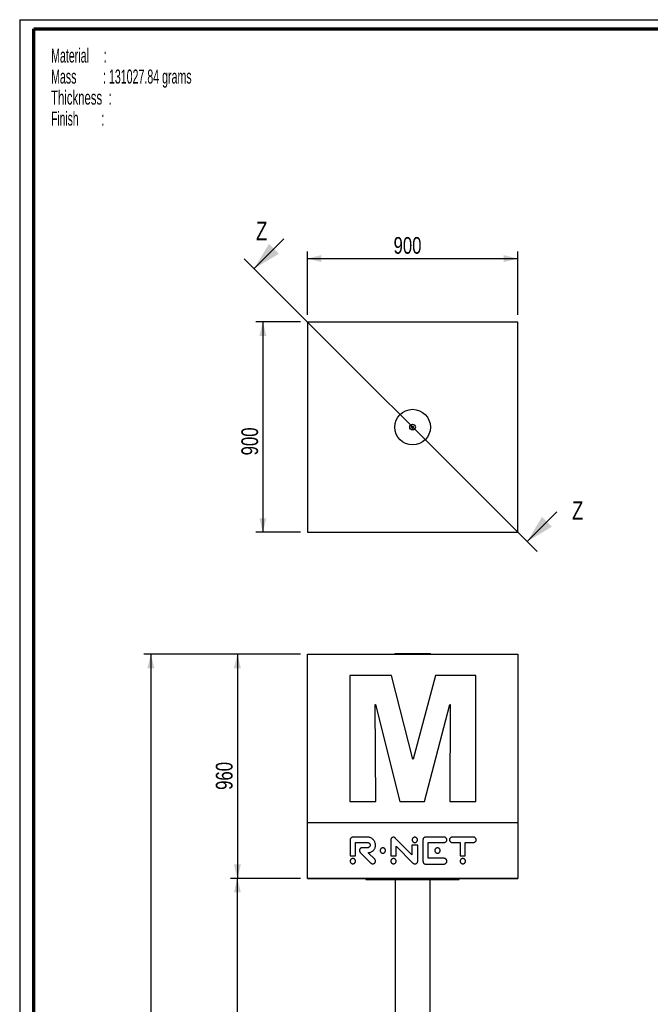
# Model space of a CAD drawing. Header units: millimetres. Extents: x 7 to 203, y 7 to 289.
# Tile 4 of 7: x 7 to 97, y 148 to 289. Entities that reach past the tile are written whole.
import ezdxf

# ---------------------------------------------------------------- set-up
doc = ezdxf.new("R2010")
doc.units = ezdxf.units.MM
doc.header["$PDSIZE"] = -1
for name, color, linetype in [('FORMAT', 7, 'Continuous'), ('LAYER2', 7, 'Continuous'), ('LOGO', 7, 'Continuous')]:
    doc.layers.add(name, color=color, linetype=linetype)
doc.styles.add('SLDTEXTSTYLE1', font='TXT', dxfattribs={"width": 0.75})
doc.styles.add('SLDTEXTSTYLE5', font='TXT', dxfattribs={"width": 0.5675})
doc.styles.add('SLDTEXTSTYLE6', font='TXT', dxfattribs={"width": 0.5665})
doc.styles.add('SLDTEXTSTYLE7', font='TXT', dxfattribs={"width": 0.605})
doc.styles.add('SLDTEXTSTYLE8', font='TXT', dxfattribs={"width": 0.549})
doc.dimstyles.new('SLDDIMSTYLE0', dxfattribs={"dimtxt": 2.38125, "dimasz": 2, "dimexe": 0, "dimexo": 0.0625, "dimgap": 0.595313, "dimtad": 1, "dimlfac": 30, "dimrnd": 1e-09, "dimzin": 12, "dimdsep": 46, "dimtxsty": 'SLDTEXTSTYLE1', "dimsah": 1, "dimcen": 0.09, "dimadec": 0, "dimazin": 3, "dimtfac": 1, "dimtofl": 0, "dimtmove": 0, "dimatfit": 3, "dimfxl": 1, "dimfrac": 2, "dimtolj": 1, "dimtzin": 12, "dimarcsym": 0})
doc.dimstyles.new('SLDDIMSTYLE1', dxfattribs={"dimtxt": 2.38125, "dimasz": 2, "dimexe": 0, "dimexo": 0.0625, "dimgap": 0.595313, "dimtad": 1, "dimdec": 0, "dimlfac": 30, "dimrnd": 1e-09, "dimzin": 12, "dimdsep": 46, "dimtxsty": 'SLDTEXTSTYLE1', "dimsah": 1, "dimcen": 0.09, "dimadec": 0, "dimazin": 3, "dimtfac": 1, "dimtdec": 0, "dimtofl": 0, "dimtmove": 0, "dimatfit": 3, "dimfxl": 1, "dimfrac": 2, "dimtolj": 1, "dimtzin": 12, "dimarcsym": 0})
doc.dimstyles.new('SLDDIMSTYLE3', dxfattribs={"dimtxt": 2.38125, "dimasz": 2, "dimexe": 0, "dimexo": 0.0625, "dimgap": 0.595313, "dimtad": 1, "dimdec": 0, "dimlfac": 30, "dimrnd": 1e-09, "dimzin": 12, "dimdsep": 46, "dimtxsty": 'SLDTEXTSTYLE1', "dimsah": 1, "dimcen": 0.09, "dimadec": 0, "dimazin": 3, "dimtfac": 1, "dimtofl": 0, "dimtmove": 0, "dimatfit": 3, "dimfxl": 1, "dimfrac": 2, "dimtolj": 1, "dimtzin": 12, "dimarcsym": 0})

# ---------------------------------------------------------------- blocks, each defined once
blk = doc.blocks.new('SW_NOTE_0')
at = {"layer": 'FORMAT', "color": 0, "char_height": 2, "attachment_point": 1}
for s, insert, style in [('Material     :', (0, 2.58), 'SLDTEXTSTYLE5'), ('Mass         : 131027.84 grams', (0, -0.42), 'SLDTEXTSTYLE6'), ('Thickness  :', (0, -3.42), 'SLDTEXTSTYLE7'), ('Finish        :', (0, -6.42), 'SLDTEXTSTYLE8')]:
    blk.add_mtext(s, dxfattribs=dict(at, insert=insert, style=style))
blk = doc.blocks.new('_D')
at = {"layer": 'LOGO'}
for p, q in [((46.9, 166.44), (36.9, 166.44)), ((37.9, 49.77), (37.9, 166.44)), ((48.9, 49.77), (36.9, 49.77))]:
    blk.add_line(p, q, dxfattribs=at)
for points in [[(37.9, 166.44), (37.4, 164.44), (38.4, 164.44)], [(37.9, 49.77), (38.4, 51.77), (37.4, 51.77)]]:
    blk.add_solid(points, dxfattribs=at)
at = {"layer": 'LOGO', "insert": (34.83, 106.14), "char_height": 2.381, "attachment_point": 1, "rotation": 90, "style": 'SLDTEXTSTYLE1'}
blk.add_mtext('3500', dxfattribs=at)
blk = doc.blocks.new('_D_1')
at = {"layer": 'LOGO'}
for p, q in [((46.9, 198.44), (24.56, 198.44)), ((25.56, 198.44), (25.56, 49.77)), ((48.9, 49.77), (24.56, 49.77))]:
    blk.add_line(p, q, dxfattribs=at)
for points in [[(25.56, 198.44), (25.06, 196.44), (26.06, 196.44)], [(25.56, 49.77), (26.06, 51.77), (25.06, 51.77)]]:
    blk.add_solid(points, dxfattribs=at)
at = {"layer": 'LOGO', "insert": (22.49, 108.6), "char_height": 2.381, "attachment_point": 1, "rotation": 90, "style": 'SLDTEXTSTYLE1'}
blk.add_mtext('4460', dxfattribs=at)
blk = doc.blocks.new('_D_3')
at = {"layer": 'LOGO'}
for p, q in [((46.89, 198.44), (36.9, 198.44)), ((37.9, 198.44), (37.9, 166.44)), ((46.9, 166.44), (36.9, 166.44))]:
    blk.add_line(p, q, dxfattribs=at)
for points in [[(37.9, 198.44), (37.4, 196.44), (38.4, 196.44)], [(37.9, 166.44), (38.4, 168.44), (37.4, 168.44)]]:
    blk.add_solid(points, dxfattribs=at)
at = {"layer": 'LOGO', "insert": (34.83, 179.08), "char_height": 2.381, "attachment_point": 1, "rotation": 90, "style": 'SLDTEXTSTYLE1'}
blk.add_mtext('960', dxfattribs=at)
blk = doc.blocks.new('_D_4')
at = {"layer": 'LOGO'}
for p, q in [((46.89, 245.87), (40.54, 245.87)), ((41.54, 245.87), (41.54, 215.86)), ((46.89, 215.86), (40.54, 215.86))]:
    blk.add_line(p, q, dxfattribs=at)
for points in [[(41.54, 245.87), (41.04, 243.87), (42.04, 243.87)], [(41.54, 215.86), (42.04, 217.86), (41.04, 217.86)]]:
    blk.add_solid(points, dxfattribs=at)
at = {"layer": 'LOGO', "insert": (38.47, 226.83), "char_height": 2.381, "attachment_point": 1, "rotation": 90, "style": 'SLDTEXTSTYLE1'}
blk.add_mtext('900', dxfattribs=at)
blk = doc.blocks.new('_D_5')
at = {"layer": 'LOGO'}
for p, q in [((47.89, 246.87), (47.89, 255.92)), ((77.9, 246.87), (77.9, 255.92)), ((47.89, 254.92), (77.9, 254.92))]:
    blk.add_line(p, q, dxfattribs=at)
for points in [[(47.89, 254.92), (49.89, 254.42), (49.89, 255.42)], [(77.9, 254.92), (75.9, 255.42), (75.9, 254.42)]]:
    blk.add_solid(points, dxfattribs=at)
at = {"layer": 'LOGO', "insert": (60.18, 257.99), "char_height": 2.381, "attachment_point": 1, "style": 'SLDTEXTSTYLE1'}
blk.add_mtext('900', dxfattribs=at)

msp = doc.modelspace()

# ---------------------------------------------------------------- linework, layer by layer
at = {"color": 7, "linetype": 'Continuous', "lineweight": 18}
for p, q in [((44.51998, 257.7232), (40.27734, 253.48056)), ((38.86313, 254.89477), (80.6479, 213.11)), ((83.47633, 218.76685), (79.23369, 214.52421))]:
    msp.add_line(p, q, dxfattribs=at)
at = {"color": 7, "linetype": 'Continuous', "lineweight": 25}
for p, q in [((77.89567, 245.86222), (47.89567, 245.86222)), ((47.89567, 245.86222), (47.89567, 215.86222)), ((77.89567, 215.86222), (77.89567, 245.86222)), ((62.89567, 231.01618), (62.76234, 230.9392)), ((62.76234, 230.9392), (62.76234, 230.78524)), ((62.76234, 230.78524), (62.89567, 230.70826)), ((63.02901, 230.9392), (62.89567, 231.01618)), ((62.89567, 230.70826), (63.02901, 230.78524)), ((63.02901, 230.78524), (63.02901, 230.9392)), ((47.89567, 215.86222), (77.89567, 215.86222)), ((47.89567, 198.44289), (77.89567, 198.44289)), ((47.89567, 198.44289), (47.89567, 198.43955)), ((47.89901, 198.43622), (47.89567, 198.43955)), ((47.89567, 198.43955), (77.89567, 198.43955)), ((47.89901, 198.43622), (77.89234, 198.43622)), ((47.89901, 174.40716), (47.89901, 198.43622)), ((60.35567, 198.55955), (60.35567, 198.45955)), ((60.35567, 198.55955), (62.89567, 198.55955)), ((60.35567, 198.45955), (62.89567, 198.45955)), ((60.39567, 198.45955), (60.39567, 198.44289)), ((62.89567, 198.55955), (65.43567, 198.55955)), ((62.89567, 198.45955), (65.43567, 198.45955)), ((65.39567, 198.44289), (65.39567, 198.45955)), ((65.43567, 198.45955), (65.43567, 198.55955)), ((77.89234, 198.43622), (77.89567, 198.43955)), ((77.89234, 198.43622), (77.89234, 174.40716)), ((77.89567, 198.44289), (77.89567, 198.43955)), ((47.89567, 177.42693), (47.89567, 195.41978)), ((47.89901, 195.41978), (47.89567, 195.41978)), ((59.90432, 195.41978), (53.93523, 195.41978)), ((53.93523, 195.41978), (53.93523, 177.42693)), ((62.93497, 183.46649), (59.90432, 195.41978)), ((66.15024, 195.41978), (62.97632, 183.46649)), ((71.92807, 195.41978), (66.15024, 195.41978)), ((71.92807, 177.42693), (71.92807, 195.41978)), ((77.89234, 195.41978), (77.89567, 195.41978)), ((77.89567, 195.41978), (77.89567, 177.42693)), ((57.54932, 191.26758), (57.59015, 191.26758)), ((57.63125, 177.42693), (57.54932, 191.26758)), ((57.59015, 191.26758), (61.07172, 177.42693)), ((64.57381, 177.42693), (68.21847, 191.26758)), ((68.25951, 191.26758), (68.19814, 177.42693)), ((68.21847, 191.26758), (68.25951, 191.26758)), ((62.97632, 183.46649), (62.93497, 183.46649)), ((47.89901, 177.42693), (47.89567, 177.42693)), ((53.93523, 177.42693), (57.63125, 177.42693)), ((61.07172, 177.42693), (64.57381, 177.42693)), ((68.19814, 177.42693), (71.92807, 177.42693)), ((77.89234, 177.42693), (77.89567, 177.42693)), ((47.89734, 166.44122), (47.89734, 174.40716)), ((47.89734, 174.40716), (77.89401, 174.40716)), ((77.89401, 174.40716), (77.89401, 166.44122)), ((47.89734, 172.33106), (47.89567, 172.33106)), ((47.89734, 171.95365), (47.89567, 171.95365)), ((47.89734, 171.57612), (47.89567, 171.57612)), ((47.89567, 169.68875), (47.89567, 171.57612)), ((53.99814, 171.94357), (53.99814, 169.68875)), ((56.46065, 172.33106), (54.36793, 172.33106)), ((54.75309, 171.57612), (56.46065, 171.57612)), ((54.75309, 169.68875), (54.75309, 171.57612)), ((59.78605, 171.94357), (59.78605, 169.68875)), ((62.80583, 169.81802), (60.42607, 172.21249)), ((64.37863, 171.94357), (64.37863, 168.90008)), ((67.39951, 172.33106), (64.73638, 172.33106)), ((65.13357, 171.57612), (67.39951, 171.57612)), ((65.13357, 169.31128), (65.13357, 171.57612)), ((71.58501, 172.33106), (68.54078, 172.33106)), ((68.54078, 171.57612), (69.66324, 171.57612)), ((69.66324, 171.57612), (69.66324, 169.68875)), ((70.41818, 171.57612), (71.58501, 171.57612)), ((70.41818, 169.68875), (70.41818, 171.57612)), ((77.89401, 172.33106), (77.89567, 172.33106)), ((77.89401, 171.94357), (77.89567, 171.94357)), ((77.89567, 171.94357), (77.89567, 169.68875)), ((55.43068, 170.15734), (56.95243, 168.63301)), ((56.46065, 170.82117), (55.69941, 170.82117)), ((57.49087, 169.16912), (56.549, 170.11101)), ((60.54099, 171.02508), (62.93995, 168.63166)), ((60.54099, 169.68875), (60.54099, 171.02508)), ((62.80583, 171.19864), (62.80583, 169.81802)), ((63.62368, 171.19864), (62.80583, 171.19864)), ((63.62368, 168.90008), (63.62368, 171.19864)), ((47.89734, 169.68875), (47.89567, 169.68875)), ((47.89567, 169.31128), (47.89567, 169.68875)), ((47.89734, 169.31128), (47.89567, 169.31128)), ((47.89734, 168.90008), (47.89567, 168.90008)), ((53.99814, 169.68875), (54.75309, 169.68875)), ((59.78605, 169.68875), (60.54099, 169.68875)), ((67.39951, 169.31128), (65.13357, 169.31128)), ((69.66324, 169.68875), (70.41818, 169.68875)), ((77.89401, 169.68875), (77.89567, 169.68875)), ((77.89401, 168.90008), (77.89567, 168.90008)), ((77.89567, 169.68875), (77.89567, 169.28591)), ((47.89734, 168.49343), (47.89567, 168.49343)), ((64.73638, 168.49343), (67.39951, 168.49343)), ((77.89401, 168.51954), (77.89567, 168.51954)), ((77.89401, 168.49343), (77.89567, 168.49343)), ((47.89734, 166.44122), (47.89567, 166.43955)), ((47.89567, 166.43955), (77.89567, 166.43955)), ((77.89401, 166.44122), (47.89734, 166.44122)), ((56.22901, 166.43955), (56.22901, 166.30622)), ((56.22901, 166.30622), (62.89567, 166.30622)), ((60.39567, 166.30622), (60.39567, 45.07289)), ((62.89567, 166.30622), (69.56234, 166.30622)), ((65.39567, 89.10212), (65.39567, 166.30622)), ((69.56234, 166.30622), (69.56234, 166.43955)), ((77.89401, 166.44122), (77.89567, 166.43955))]:
    msp.add_line(p, q, dxfattribs=at)
for radius in [2.54, 0.40833, 0.4]:
    msp.add_circle((62.89567, 230.86222), radius, dxfattribs=at)
for points, knots in [([(54.36793, 172.33106), (54.33009, 172.32768), (54.25588, 172.32106), (54.15644, 172.26859), (54.08283, 172.19798), (54.03371, 172.11724), (54.00382, 172.03332), (54.00005, 171.9738), (53.99814, 171.94357)], [0, 0, 0, 0, 0.190379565, 0.373258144, 0.555101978, 0.69986066, 0.847594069, 1, 1, 1, 1]), ([(57.60213, 171.18636), (57.59855, 171.25572), (57.59149, 171.39257), (57.53513, 171.58919), (57.44926, 171.76992), (57.33405, 171.93154), (57.19449, 172.06995), (57.03405, 172.18259), (56.85624, 172.26602), (56.66309, 172.32074), (56.52875, 172.32759), (56.46065, 172.33106)], [0, 0, 0, 0, 0.115886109, 0.228607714, 0.339453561, 0.449326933, 0.558890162, 0.666771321, 0.775580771, 0.886227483, 1, 1, 1, 1]), ([(56.46065, 171.57612), (56.49875, 171.5729), (56.57359, 171.56658), (56.67502, 171.5169), (56.75165, 171.44903), (56.80342, 171.37033), (56.83516, 171.28758), (56.83914, 171.22847), (56.84116, 171.1984)], [0, 0, 0, 0, 0.1916260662, 0.3763314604, 0.5585600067, 0.7023360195, 0.8485338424, 1, 1, 1, 1]), ([(60.16156, 172.32406), (60.12358, 172.3208), (60.04912, 172.31442), (59.94861, 172.26392), (59.87333, 172.19521), (59.82276, 172.11592), (59.79189, 172.03286), (59.78802, 171.97368), (59.78605, 171.94357)], [0, 0, 0, 0, 0.191396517, 0.375329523, 0.55717578, 0.701181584, 0.847966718, 1, 1, 1, 1]), ([(60.42607, 172.21249), (60.40584, 172.23058), (60.36543, 172.26671), (60.29704, 172.30081), (60.22832, 172.32072), (60.18411, 172.32293), (60.16156, 172.32406)], [0, 0, 0, 0, 0.275639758, 0.550318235, 0.770569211, 1, 1, 1, 1]), ([(63.59481, 171.94357), (63.59219, 171.97771), (63.58705, 172.04484), (63.54648, 172.13742), (63.48643, 172.2156), (63.40815, 172.27603), (63.3156, 172.31513), (63.21428, 172.3286), (63.11294, 172.31512), (63.02027, 172.27604), (62.94189, 172.21561), (62.88176, 172.13743), (62.84112, 172.04485), (62.83597, 171.97771), (62.83335, 171.94357)], [0, 0, 0, 0, 0.085608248, 0.168334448, 0.249920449, 0.33150645, 0.414232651, 0.499840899, 0.585550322, 0.668365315, 0.750018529, 0.831645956, 0.914389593, 1, 1, 1, 1]), ([(62.83335, 171.94357), (62.83597, 171.90944), (62.84111, 171.84233), (62.88175, 171.74981), (62.9419, 171.67175), (63.02029, 171.61145), (63.11295, 171.57248), (63.21428, 171.55906), (63.31558, 171.57248), (63.40813, 171.61146), (63.48642, 171.67176), (63.54649, 171.74983), (63.58706, 171.84234), (63.59219, 171.90944), (63.59481, 171.94357)], [0, 0, 0, 0, 0.085642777, 0.16836409, 0.249953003, 0.331583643, 0.414409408, 0.50015926, 0.585807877, 0.668544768, 0.750108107, 0.83165553, 0.914359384, 1, 1, 1, 1]), ([(64.73638, 172.33106), (64.69888, 172.32774), (64.6258, 172.32129), (64.52836, 172.26863), (64.44822, 172.18746), (64.3901, 172.07598), (64.38251, 171.98843), (64.37863, 171.94357)], [0, 0, 0, 0, 0.191269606, 0.372685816, 0.55306778, 0.771028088, 1, 1, 1, 1]), ([(67.7803, 171.95396), (67.77704, 171.99201), (67.77063, 172.06667), (67.72008, 172.1675), (67.65134, 172.24316), (67.57199, 172.29405), (67.48887, 172.32516), (67.42964, 172.32907), (67.39951, 172.33106)], [0, 0, 0, 0, 0.191369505, 0.37549835, 0.557535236, 0.701568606, 0.848228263, 1, 1, 1, 1]), ([(67.39951, 171.57612), (67.43766, 171.57933), (67.51256, 171.58565), (67.61408, 171.63534), (67.69076, 171.70324), (67.74255, 171.78197), (67.77429, 171.86475), (67.77828, 171.92387), (67.7803, 171.95396)], [0, 0, 0, 0, 0.19173101, 0.37646589, 0.558674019, 0.702416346, 0.848575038, 1, 1, 1, 1]), ([(68.54078, 172.33106), (68.50268, 172.32785), (68.42788, 172.32155), (68.32649, 172.27193), (68.24993, 172.20412), (68.19822, 172.12548), (68.16653, 172.04278), (68.16256, 171.98371), (68.16054, 171.95365)], [0, 0, 0, 0, 0.19172436, 0.376420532, 0.558585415, 0.702315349, 0.848499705, 1, 1, 1, 1]), ([(68.16054, 171.95365), (68.1638, 171.91558), (68.17019, 171.84088), (68.22064, 171.73997), (68.28926, 171.6642), (68.3685, 171.61321), (68.45152, 171.58202), (68.51069, 171.57811), (68.54078, 171.57612)], [0, 0, 0, 0, 0.191505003, 0.375765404, 0.557847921, 0.701833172, 0.848378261, 1, 1, 1, 1]), ([(71.96524, 171.95365), (71.96199, 171.9917), (71.9556, 172.06637), (71.90519, 172.16726), (71.83659, 172.24302), (71.75735, 172.29399), (71.67431, 172.32516), (71.61511, 172.32907), (71.58501, 172.33106)], [0, 0, 0, 0, 0.191462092, 0.37566769, 0.557701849, 0.70167894, 0.848266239, 1, 1, 1, 1]), ([(71.58501, 171.57612), (71.62313, 171.57932), (71.69796, 171.58562), (71.79937, 171.63526), (71.87592, 171.7031), (71.9276, 171.78177), (71.95926, 171.86449), (71.96322, 171.92358), (71.96524, 171.95365)], [0, 0, 0, 0, 0.191796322, 0.376482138, 0.558606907, 0.702312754, 0.848491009, 1, 1, 1, 1]), ([(55.43068, 170.70063), (55.40597, 170.67109), (55.3573, 170.61288), (55.32136, 170.50428), (55.31572, 170.40053), (55.33522, 170.30692), (55.37151, 170.22507), (55.41078, 170.18012), (55.43068, 170.15734)], [0, 0, 0, 0, 0.190737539, 0.375799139, 0.55909232, 0.703555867, 0.849727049, 1, 1, 1, 1]), ([(55.69941, 170.82117), (55.67214, 170.81895), (55.61697, 170.81446), (55.52195, 170.77705), (55.46555, 170.72983), (55.43068, 170.70063)], [0, 0, 0, 0, 0.27161807, 0.549559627, 1, 1, 1, 1]), ([(56.84116, 171.1984), (56.8379, 171.16034), (56.83149, 171.08566), (56.78096, 170.9848), (56.71226, 170.90911), (56.63296, 170.8582), (56.54992, 170.82707), (56.49074, 170.82316), (56.46065, 170.82117)], [0, 0, 0, 0, 0.191473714, 0.375687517, 0.557764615, 0.701779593, 0.848364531, 1, 1, 1, 1]), ([(56.549, 170.11101), (56.61363, 170.11812), (56.74096, 170.13211), (56.92257, 170.18947), (57.08917, 170.27099), (57.23776, 170.37728), (57.36469, 170.50505), (57.46765, 170.6521), (57.54362, 170.81618), (57.59303, 170.99629), (57.59905, 171.12208), (57.60213, 171.18636)], [0, 0, 0, 0, 0.117154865, 0.230791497, 0.341749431, 0.450853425, 0.559014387, 0.665393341, 0.773223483, 0.884115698, 1, 1, 1, 1]), ([(59.02886, 170.42152), (59.02624, 170.4556), (59.02109, 170.52266), (58.98052, 170.61516), (58.92052, 170.69335), (58.84231, 170.75385), (58.74984, 170.79304), (58.64864, 170.80656), (58.5474, 170.79303), (58.45485, 170.75385), (58.37652, 170.69336), (58.31638, 170.61518), (58.2757, 170.52267), (58.27053, 170.4556), (58.2679, 170.42152)], [0, 0, 0, 0, 0.085516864, 0.168252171, 0.249896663, 0.331538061, 0.414277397, 0.499843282, 0.585452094, 0.668272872, 0.75000121, 0.831711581, 0.914478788, 1, 1, 1, 1]), ([(58.2679, 170.42152), (58.27052, 170.38746), (58.27569, 170.32044), (58.31638, 170.22803), (58.37653, 170.14997), (58.45487, 170.08961), (58.54742, 170.05053), (58.64864, 170.03704), (58.74983, 170.05053), (58.84229, 170.0896), (58.92051, 170.14998), (58.98052, 170.22805), (59.02109, 170.32045), (59.02624, 170.38746), (59.02886, 170.42152)], [0, 0, 0, 0, 0.085523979, 0.168260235, 0.249937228, 0.331654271, 0.414497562, 0.50015692, 0.585773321, 0.668535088, 0.750165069, 0.831776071, 0.914480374, 1, 1, 1, 1]), ([(66.82906, 170.42152), (66.82644, 170.4556), (66.82128, 170.52267), (66.78064, 170.61517), (66.72056, 170.69335), (66.64229, 170.75385), (66.54979, 170.79303), (66.44854, 170.80656), (66.34727, 170.79304), (66.25471, 170.75387), (66.17643, 170.69336), (66.11639, 170.61517), (66.07581, 170.52266), (66.07066, 170.4556), (66.06804, 170.42152)], [0, 0, 0, 0, 0.0855121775, 0.1682587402, 0.249932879, 0.3316129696, 0.414382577, 0.4999493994, 0.5856264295, 0.6684325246, 0.7501054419, 0.8317582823, 0.9144901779, 1, 1, 1, 1]), ([(66.06804, 170.42152), (66.07066, 170.38746), (66.0758, 170.32045), (66.11639, 170.22804), (66.17644, 170.14997), (66.25472, 170.08959), (66.34729, 170.05052), (66.44854, 170.03705), (66.54977, 170.05053), (66.64227, 170.08961), (66.72055, 170.14998), (66.78064, 170.22804), (66.82128, 170.32044), (66.82644, 170.38746), (66.82906, 170.42152)], [0, 0, 0, 0, 0.085512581, 0.168213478, 0.249832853, 0.331494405, 0.414323, 0.50005062, 0.585667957, 0.668460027, 0.750128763, 0.831769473, 0.914485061, 1, 1, 1, 1]), ([(54.74845, 168.90008), (54.74583, 168.93415), (54.74068, 169.00117), (54.70011, 169.0936), (54.64009, 169.17168), (54.56185, 169.23206), (54.46937, 169.27114), (54.36815, 169.28461), (54.26691, 169.27114), (54.17437, 169.23207), (54.0961, 169.17168), (54.03607, 169.0936), (53.99549, 169.00117), (53.99035, 168.93415), (53.98773, 168.90008)], [0, 0, 0, 0, 0.085540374, 0.168257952, 0.249877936, 0.331516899, 0.414291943, 0.499929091, 0.585639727, 0.668457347, 0.750115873, 0.831741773, 0.914459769, 1, 1, 1, 1]), ([(53.98773, 168.90008), (53.99034, 168.86595), (53.99549, 168.79882), (54.03605, 168.70624), (54.09609, 168.62805), (54.17436, 168.56759), (54.26691, 168.52847), (54.36815, 168.51499), (54.46938, 168.52848), (54.56187, 168.5676), (54.6401, 168.62806), (54.70012, 168.70625), (54.74069, 168.79882), (54.74583, 168.86595), (54.74845, 168.90008)], [0, 0, 0, 0, 0.085632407, 0.168398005, 0.250029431, 0.331659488, 0.414425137, 0.500070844, 0.58564312, 0.668366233, 0.749976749, 0.831602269, 0.91436745, 1, 1, 1, 1]), ([(57.49087, 168.63178), (57.51547, 168.66114), (57.56376, 168.71878), (57.59983, 168.82598), (57.60544, 168.92832), (57.58595, 169.02065), (57.54966, 169.10164), (57.51069, 169.14637), (57.49087, 169.16912)], [0, 0, 0, 0, 0.191653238, 0.376238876, 0.558448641, 0.702315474, 0.848611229, 1, 1, 1, 1]), ([(60.55085, 168.90008), (60.54823, 168.93415), (60.54307, 169.00118), (60.50245, 169.0936), (60.44237, 169.17168), (60.36408, 169.23206), (60.27156, 169.27113), (60.17034, 169.28462), (60.06911, 169.27113), (59.97657, 169.23205), (59.89822, 169.17168), (59.83807, 169.09361), (59.79738, 169.00119), (59.79221, 168.93415), (59.78958, 168.90008)], [0, 0, 0, 0, 0.08552035, 0.168231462, 0.249860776, 0.331517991, 0.414306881, 0.499937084, 0.585564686, 0.668384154, 0.750083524, 0.831748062, 0.914477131, 1, 1, 1, 1]), ([(59.78958, 168.90008), (59.79221, 168.86594), (59.79737, 168.7988), (59.83805, 168.70623), (59.89821, 168.62805), (59.97655, 168.5676), (60.06911, 168.52849), (60.17034, 168.51499), (60.27157, 168.52848), (60.36409, 168.5676), (60.44238, 168.62805), (60.50246, 168.70624), (60.54308, 168.79881), (60.54823, 168.86595), (60.55085, 168.90008)], [0, 0, 0, 0, 0.085615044, 0.168391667, 0.250061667, 0.331732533, 0.414500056, 0.500062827, 0.585628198, 0.668365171, 0.749993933, 0.831628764, 0.914387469, 1, 1, 1, 1]), ([(63.22606, 168.51954), (63.26473, 168.52289), (63.34136, 168.52954), (63.44593, 168.57981), (63.52672, 168.64795), (63.58232, 168.72713), (63.61698, 168.81028), (63.62143, 168.86991), (63.62368, 168.90008)], [0, 0, 0, 0, 0.190272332, 0.377064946, 0.561897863, 0.706430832, 0.851489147, 1, 1, 1, 1]), ([(64.37863, 168.90008), (64.38153, 168.8613), (64.38727, 168.78464), (64.43149, 168.67845), (64.49359, 168.5948), (64.56796, 168.53662), (64.64825, 168.50027), (64.70662, 168.49574), (64.73638, 168.49343)], [0, 0, 0, 0, 0.193582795, 0.382640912, 0.566739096, 0.708926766, 0.851593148, 1, 1, 1, 1]), ([(67.7803, 168.9026), (67.77689, 168.94156), (67.7701, 169.01922), (67.7199, 169.12576), (67.65201, 169.2093), (67.57288, 169.26748), (67.48965, 169.30412), (67.42973, 169.30888), (67.39951, 169.31128)], [0, 0, 0, 0, 0.189365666, 0.377448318, 0.563838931, 0.708779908, 0.853127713, 1, 1, 1, 1]), ([(67.39951, 168.49343), (67.43784, 168.49734), (67.51401, 168.50513), (67.61526, 168.56329), (67.69097, 168.63896), (67.74226, 168.72409), (67.774, 168.81082), (67.7782, 168.87195), (67.7803, 168.9026)], [0, 0, 0, 0, 0.1859138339, 0.3694773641, 0.5551254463, 0.702672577, 0.8509416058, 1, 1, 1, 1]), ([(70.44325, 168.90008), (70.44064, 168.93415), (70.4355, 169.00116), (70.39497, 169.09359), (70.33499, 169.17168), (70.25677, 169.23207), (70.16426, 169.27115), (70.06297, 169.28461), (69.96166, 169.27115), (69.86907, 169.23208), (69.79081, 169.17169), (69.7308, 169.0936), (69.69028, 169.00116), (69.68514, 168.93415), (69.68253, 168.90008)], [0, 0, 0, 0, 0.085530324, 0.168227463, 0.249819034, 0.331435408, 0.41421436, 0.499903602, 0.585696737, 0.668533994, 0.750175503, 0.831773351, 0.914470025, 1, 1, 1, 1]), ([(69.68253, 168.90008), (69.68514, 168.86595), (69.69028, 168.79883), (69.73079, 168.70625), (69.79079, 168.62804), (69.86906, 168.56758), (69.96165, 168.52846), (70.06297, 168.51499), (70.16427, 168.52847), (70.25678, 168.56759), (70.335, 168.62805), (70.39498, 168.70625), (70.4355, 168.79883), (70.44064, 168.86595), (70.44325, 168.90008)], [0, 0, 0, 0, 0.0856221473, 0.1683664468, 0.2499698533, 0.3315829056, 0.4143681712, 0.5000963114, 0.5857206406, 0.6684476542, 0.7500356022, 0.8316327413, 0.9143775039, 1, 1, 1, 1]), ([(56.95243, 168.63301), (56.98176, 168.60838), (57.03942, 168.55995), (57.1468, 168.5237), (57.24943, 168.51776), (57.34208, 168.53695), (57.42332, 168.57301), (57.46811, 168.61198), (57.49087, 168.63178)], [0, 0, 0, 0, 0.191311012, 0.376083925, 0.558642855, 0.702668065, 0.848902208, 1, 1, 1, 1]), ([(62.93995, 168.63166), (62.96155, 168.61328), (63.00583, 168.57561), (63.08153, 168.54308), (63.15575, 168.52317), (63.20272, 168.52074), (63.22606, 168.51954)], [0, 0, 0, 0, 0.269501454, 0.552178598, 0.777535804, 1, 1, 1, 1])]:
    msp.add_open_spline(points, degree=3, knots=knots, dxfattribs=at)
at = {"color": 7, "linetype": 'Continuous', "lineweight": 18}
for points in [[(40.27734, 253.48056), (43.81288, 255.60188), (42.39866, 257.01609)], [(79.23369, 214.52421), (82.76922, 216.64553), (81.35501, 218.05974)]]:
    msp.add_solid(points, dxfattribs=at)
at = {"layer": 'LAYER2', "lineweight": 70}
for p, q in [((8.85193, 9.38997), (8.85193, 287.70219)), ((8.85193, 287.70219), (201.35193, 287.70219))]:
    msp.add_line(p, q, dxfattribs=at)
at = {"layer": 'LOGO'}
for q in [(203.35304, 289.01784), (6.85193, 7.38997)]:
    msp.add_line((6.85193, 289.01784), q, dxfattribs=at)
for p in [(47.89567, 245.86222), (77.89567, 215.86222)]:
    msp.add_point(p, dxfattribs=at)

# ---------------------------------------------------------------- block references
at = {"layer": 'FORMAT', "color": 218}
msp.add_blockref('SW_NOTE_0', (11.33062, 282.32167), dxfattribs=at)

# ---------------------------------------------------------------- texts
at = {"color": 7, "linetype": 'Continuous', "char_height": 2.64583, "attachment_point": 1, "style": 'SLDTEXTSTYLE1'}
for insert in [(40.56186, 260.17346), (85.63255, 220.27795)]:
    msp.add_mtext('Z', dxfattribs=dict(at, insert=insert))

# ---------------------------------------------------------------- dimensions: what is measured, and where the dimension line sits
at = {"layer": 'LOGO'}
dim = msp.add_linear_dim(base=(77.89901, 254.92437), p1=(47.89234, 245.86556), p2=(77.89901, 245.86556), dimstyle='SLDDIMSTYLE3', dxfattribs=at)
dim.commit()
dim.dimension.update_dxf_attribs({"geometry": '_D_5', "text_midpoint": (62.82296, 254.92437), "dimtype": 160})
for base, p1, p2, dimstyle, picture, middle in [((41.54055, 215.85889), (47.89234, 245.86556), (47.89234, 215.85889), 'SLDDIMSTYLE3', '_D_4', (41.54055, 229.46547)), ((25.56114, 49.77289), (47.89567, 198.43955), (49.89569, 49.77289), 'SLDDIMSTYLE0', '_D_1', (25.56114, 112.12153)), ((37.89567, 166.43955), (47.89234, 198.44289), (47.89567, 166.43955), 'SLDDIMSTYLE1', '_D_3', (37.89567, 181.71472)), ((37.89567, 166.43955), (49.89569, 49.77289), (47.89567, 166.43955), 'SLDDIMSTYLE0', '_D', (37.89567, 109.66114))]:
    dim = msp.add_linear_dim(base=base, p1=p1, p2=p2, angle=90, dimstyle=dimstyle, dxfattribs=at)
    dim.commit()
    dim.dimension.update_dxf_attribs({"geometry": picture, "text_midpoint": middle, "dimtype": 160})

doc.saveas('drawing.dxf')
